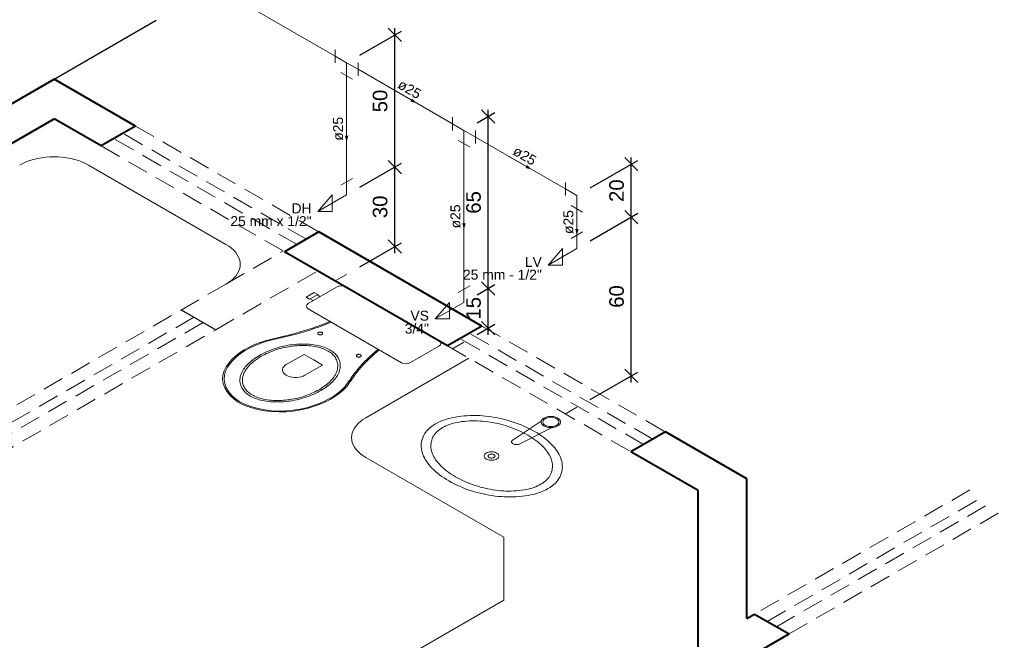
# Model space of a CAD drawing. Header units: millimetres. Extents: x 1950.1 to 1975.8, y 4154.8 to 4183.
# Tile 3 of 4: x 1959.9 to 1974.8, y 4161.4 to 4170.8. Entities that reach past the tile are written whole.
import ezdxf

# ---------------------------------------------------------------- set-up
doc = ezdxf.new("R2010")
doc.units = ezdxf.units.MM
doc.header["$MEASUREMENT"] = 0
doc.linetypes.add('HIDDEN2', pattern=[0.47625, 0.3175, -0.15875])
for name, color, linetype, lineweight in [('AF-Condutos', 4, 'Continuous', 5), ('AF-Conexões', 9, 'Continuous', 5), ('AF-Sentido conduto', 9, 'Continuous', 5), ('AF-Textos conduto', 7, 'Continuous', 5), ('Cotas', 1, 'Continuous', 5), ('MB_ALVENARIA', 7, 'Continuous', 40), ('MB_ESQUADRIA', 7, 'Continuous', 5), ('MB_MOBILIÁRIO', 8, 'Continuous', 13), ('Nível 1', 7, 'Continuous', 5), ('Texto da cota', 7, 'Continuous', 5), ('Textos', 7, 'Continuous', 5)]:
    doc.layers.add(name, color=color, linetype=linetype, lineweight=lineweight)
doc.layers.add('ARQ-PISO', color=8, linetype='Continuous')
doc.styles.add('Arial', font='txt')
doc.dimstyles.new('UM_25.000000', dxfattribs={"dimtxt": 0.18, "dimasz": 0.2, "dimexe": 0.1, "dimexo": 0.2, "dimgap": 0, "dimtad": 1, "dimtih": 1, "dimtoh": 1, "dimdec": 1, "dimlfac": 25, "dimzin": 0, "dimdsep": 46, "dimtxsty": 'Standard', "dimcen": 0.09, "dimdle": 0.1, "dimadec": 1, "dimazin": 2, "dimtfac": 1, "dimtdec": 4, "dimtofl": 0, "dimtmove": 0, "dimatfit": 3, "dimfxl": 1, "dimtolj": 1, "dimarcsym": 0})

# ---------------------------------------------------------------- blocks, each defined once
blk = doc.blocks.new('_Oblique')
at = {"color": 0, "linetype": 'ByBlock', "lineweight": -2}
blk.add_line((-0.5, -0.5), (0.5, 0.5), dxfattribs=at)
blk = doc.blocks.new('*D6')
at = {"layer": 'Cotas', "color": 0, "lineweight": -2}
for p, q in [((1968.567, 4167.471), (1969.289, 4167.887)), ((1969.189, 4165.33), (1969.189, 4167.93)), ((1968.567, 4165.071), (1969.289, 4165.487))]:
    blk.add_line(p, q, dxfattribs=at)
at = {"layer": 'Defpoints', "color": 0}
for p in [(1969.189, 4167.83), (1968.367, 4167.355), (1968.367, 4164.955)]:
    blk.add_point(p, dxfattribs=at)
at = {"layer": 'Cotas', "color": 0, "lineweight": -2, "xscale": 0.2, "yscale": 0.2, "zscale": 0.2}
for p, rotation in [((1969.189, 4167.83), 90), ((1969.189, 4165.43), 270)]:
    blk.add_blockref('_Oblique', p, dxfattribs=dict(at, rotation=rotation))
blk = doc.blocks.new('*D7')
at = {"layer": 'Cotas', "color": 0, "lineweight": -2}
for p, q in [((1968.567, 4168.271), (1969.289, 4168.687)), ((1969.189, 4167.73), (1969.189, 4168.73)), ((1968.567, 4167.471), (1969.289, 4167.887))]:
    blk.add_line(p, q, dxfattribs=at)
at = {"layer": 'Defpoints', "color": 0}
for p in [(1969.189, 4168.63), (1968.367, 4168.155), (1968.367, 4167.355)]:
    blk.add_point(p, dxfattribs=at)
at = {"layer": 'Cotas', "color": 0, "lineweight": -2, "xscale": 0.2, "yscale": 0.2, "zscale": 0.2}
for p, rotation in [((1969.189, 4168.63), 90), ((1969.189, 4167.83), 270)]:
    blk.add_blockref('_Oblique', p, dxfattribs=dict(at, rotation=rotation))
blk = doc.blocks.new('*D8')
at = {"layer": 'Cotas', "color": 0, "lineweight": -2}
for p, q in [((1966.86, 4166.656), (1967.127, 4166.81)), ((1967.027, 4166.052), (1967.027, 4166.852)), ((1966.86, 4166.056), (1967.127, 4166.21))]:
    blk.add_line(p, q, dxfattribs=at)
at = {"layer": 'Defpoints', "color": 0}
for p in [(1967.027, 4166.752), (1966.66, 4166.54), (1966.66, 4165.94)]:
    blk.add_point(p, dxfattribs=at)
at = {"layer": 'Cotas', "color": 0, "lineweight": -2, "xscale": 0.2, "yscale": 0.2, "zscale": 0.2}
for p, rotation in [((1967.027, 4166.752), 90), ((1967.027, 4166.152), 270)]:
    blk.add_blockref('_Oblique', p, dxfattribs=dict(at, rotation=rotation))
blk = doc.blocks.new('*D9')
at = {"layer": 'Cotas', "color": 0, "lineweight": -2}
for p, q in [((1966.86, 4169.256), (1967.127, 4169.41)), ((1967.027, 4166.652), (1967.027, 4169.452)), ((1966.86, 4166.656), (1967.127, 4166.81))]:
    blk.add_line(p, q, dxfattribs=at)
at = {"layer": 'Defpoints', "color": 0}
for p in [(1967.027, 4169.352), (1966.66, 4169.14), (1966.66, 4166.54)]:
    blk.add_point(p, dxfattribs=at)
at = {"layer": 'Cotas', "color": 0, "lineweight": -2, "xscale": 0.2, "yscale": 0.2, "zscale": 0.2}
for p, rotation in [((1967.027, 4169.352), 90), ((1967.027, 4166.752), 270)]:
    blk.add_blockref('_Oblique', p, dxfattribs=dict(at, rotation=rotation))
blk = doc.blocks.new('*D10')
at = {"layer": 'Cotas', "color": 0, "lineweight": -2}
for p, q in [((1965.086, 4168.28), (1965.715, 4168.643)), ((1965.615, 4167.285), (1965.615, 4168.685)), ((1965.086, 4167.08), (1965.715, 4167.443))]:
    blk.add_line(p, q, dxfattribs=at)
at = {"layer": 'Defpoints', "color": 0}
for p in [(1965.615, 4168.585), (1964.886, 4168.164), (1964.886, 4166.964)]:
    blk.add_point(p, dxfattribs=at)
at = {"layer": 'Cotas', "color": 0, "lineweight": -2, "xscale": 0.2, "yscale": 0.2, "zscale": 0.2}
for p, rotation in [((1965.615, 4168.585), 90), ((1965.615, 4167.385), 270)]:
    blk.add_blockref('_Oblique', p, dxfattribs=dict(at, rotation=rotation))
blk = doc.blocks.new('*D11')
at = {"layer": 'Cotas', "color": 0, "lineweight": -2}
for p, q in [((1965.615, 4168.485), (1965.615, 4170.685)), ((1965.086, 4170.28), (1965.715, 4170.643)), ((1965.086, 4168.28), (1965.715, 4168.643))]:
    blk.add_line(p, q, dxfattribs=at)
at = {"layer": 'Defpoints', "color": 0}
for p in [(1965.615, 4170.585), (1964.886, 4170.164), (1964.886, 4168.164)]:
    blk.add_point(p, dxfattribs=at)
at = {"layer": 'Cotas', "color": 0, "lineweight": -2, "xscale": 0.2, "yscale": 0.2, "zscale": 0.2}
for p, rotation in [((1965.615, 4170.585), 90), ((1965.615, 4168.585), 270)]:
    blk.add_blockref('_Oblique', p, dxfattribs=dict(at, rotation=rotation))

msp = doc.modelspace()

# ---------------------------------------------------------------- hatches: boundary and pattern name
at = {"layer": 'AF-Sentido conduto', "linetype": 'Continuous'}
for points in [[(1965.9465, 4169.5523), (1965.8758, 4169.623), (1965.8499, 4169.5782)], [(1964.8865, 4168.9643), (1964.9123, 4169.0609), (1964.8606, 4169.0609)], [(1967.6866, 4168.5477), (1967.6159, 4168.6184), (1967.59, 4168.5736)], [(1966.6602, 4167.6403), (1966.6861, 4167.7369), (1966.6343, 4167.7369)], [(1968.3666, 4167.5551), (1968.3925, 4167.6517), (1968.3408, 4167.6517)]]:
    msp.add_hatch(color=256, dxfattribs=at).paths.add_polyline_path(points)

# ---------------------------------------------------------------- linework, layer by layer
at = {"layer": 'AF-Condutos'}
for p, q in [((1960.639, 4172.6166), (1964.7133, 4170.2643)), ((1964.8865, 4169.9643), (1964.8865, 4168.3643)), ((1965.0597, 4170.0643), (1966.487, 4169.2403)), ((1966.8334, 4169.0403), (1968.1934, 4168.2551)), ((1966.6602, 4168.9403), (1966.6602, 4166.7403)), ((1968.3666, 4167.9551), (1968.3666, 4167.5551))]:
    msp.add_line(p, q, dxfattribs=at)
at = {"layer": 'AF-Conexões'}
for p, q in [((1964.7133, 4170.3643), (1964.7133, 4170.1643)), ((1964.8865, 4170.1643), (1964.7133, 4170.2643)), ((1964.8865, 4170.1643), (1965.0597, 4170.0643)), ((1964.8865, 4170.1643), (1964.8865, 4169.9643)), ((1965.0597, 4169.9643), (1965.0597, 4170.1643)), ((1964.7999, 4170.0143), (1964.9731, 4169.9143)), ((1966.487, 4169.3403), (1966.487, 4169.1403)), ((1966.6602, 4169.1403), (1966.487, 4169.2403)), ((1966.6602, 4169.1403), (1966.8334, 4169.0403)), ((1966.6602, 4169.1403), (1966.6602, 4168.9403)), ((1966.8334, 4168.9403), (1966.8334, 4169.1403)), ((1966.5736, 4168.9903), (1966.7468, 4168.8903)), ((1964.7999, 4168.3143), (1964.9731, 4168.4143)), ((1964.8865, 4168.1643), (1964.8865, 4168.3643)), ((1968.1934, 4168.3551), (1968.1934, 4168.1551)), ((1964.8865, 4168.1643), (1964.4535, 4167.9143)), ((1964.4535, 4167.9143), (1964.67, 4168.1643)), ((1964.67, 4168.1643), (1964.67, 4167.9143)), ((1968.3666, 4168.1551), (1968.1934, 4168.2551)), ((1968.3666, 4168.1551), (1968.3666, 4167.9551)), ((1968.28, 4168.0051), (1968.4532, 4167.9051)), ((1964.67, 4167.9143), (1964.4535, 4167.9143)), ((1968.28, 4167.5051), (1968.4532, 4167.6051)), ((1968.3666, 4167.3551), (1968.3666, 4167.5551)), ((1968.3666, 4167.3551), (1967.9336, 4167.1051)), ((1967.9336, 4167.1051), (1968.1501, 4167.3551)), ((1968.1501, 4167.3551), (1968.1501, 4167.1051)), ((1968.1501, 4167.1051), (1967.9336, 4167.1051)), ((1966.5736, 4166.6903), (1966.7468, 4166.7903)), ((1966.6602, 4166.5403), (1966.6602, 4166.7403)), ((1966.6602, 4166.5403), (1966.2272, 4166.2903)), ((1966.2272, 4166.2903), (1966.4437, 4166.5403)), ((1966.4437, 4166.5403), (1966.4437, 4166.2903)), ((1966.4437, 4166.2903), (1966.2272, 4166.2903))]:
    msp.add_line(p, q, dxfattribs=at)
at = {"layer": 'AF-Sentido conduto'}
for points in [[(1965.6001, 4169.7523), (1965.9465, 4169.5523)], [(1964.8865, 4169.3643), (1964.8865, 4168.9643)], [(1967.3402, 4168.7477), (1967.6866, 4168.5477)], [(1966.6602, 4168.0403), (1966.6602, 4167.6403)], [(1968.3666, 4167.9551), (1968.3666, 4167.5551)]]:
    msp.add_lwpolyline(points, dxfattribs=at)
at = {"layer": 'ARQ-PISO'}
msp.add_line((1960.4658, 4169.9166), (1962.0084, 4170.8072), dxfattribs=at)
msp.add_lwpolyline([(1962.3884, 4166.4266), (1962.908, 4166.1266)], dxfattribs=at)
at = {"layer": 'MB_ALVENARIA'}
for points in [[(1957.0191, 4167.9266), (1960.4658, 4169.9166)], [(1961.6974, 4169.2055), (1960.4658, 4169.9166)], [(1957.5387, 4167.6266), (1960.4658, 4169.3166)], [(1961.1778, 4168.9055), (1960.4658, 4169.3166)], [(1961.6974, 4169.2055), (1961.1778, 4168.9055)], [(1964.4687, 4167.6055), (1963.9491, 4167.3055)], [(1966.9319, 4166.1834), (1964.4687, 4167.6055)], [(1966.4123, 4165.8834), (1963.9491, 4167.3055)], [(1966.9319, 4166.1834), (1966.4123, 4165.8834)], [(1969.7032, 4164.5834), (1969.1836, 4164.2834)], [(1970.9348, 4163.8723), (1969.7032, 4164.5834)], [(1970.2, 4163.6966), (1969.1836, 4164.2834)], [(1970.9348, 4161.7609), (1970.9348, 4163.8723)], [(1970.2, 4161.3366), (1970.2, 4163.6966)], [(1970.9348, 4161.7609), (1971.0524, 4161.8287)], [(1971.0524, 4161.8287), (1971.572, 4161.5287)], [(1966.7531, 4158.7466), (1971.572, 4161.5287)]]:
    msp.add_lwpolyline(points, dxfattribs=at)
at = {"layer": 'MB_ESQUADRIA', "linetype": 'HIDDEN2'}
for p, q in [((1963.0639, 4166.8166), (1957.556, 4163.6366)), ((1974.3059, 4163.7072), (1971.0524, 4161.8287)), ((1971.2429, 4161.7187), (1974.4965, 4163.5972)), ((1971.3814, 4161.6387), (1974.635, 4163.5172)), ((1971.572, 4161.5287), (1974.8255, 4163.4072))]:
    msp.add_line(p, q, dxfattribs=at)
for points in [[(1961.6974, 4169.2055), (1964.4687, 4167.6055)], [(1964.2782, 4167.4955), (1961.5069, 4169.0955)], [(1961.1778, 4168.9055), (1963.9491, 4167.3055)], [(1964.1396, 4167.4155), (1961.3683, 4169.0155)], [(1963.0639, 4166.8166), (1963.9299, 4167.3166)], [(1962.908, 4166.1266), (1964.4495, 4167.0166)], [(1962.5789, 4166.3166), (1958.422, 4163.9166)], [(1962.7175, 4166.2366), (1958.5606, 4163.8366)], [(1958.7511, 4163.7266), (1962.908, 4166.1266)], [(1969.5127, 4164.4734), (1966.7414, 4166.0734)], [(1966.9319, 4166.1834), (1969.7032, 4164.5834)], [(1969.3741, 4164.3934), (1966.6028, 4165.9934)], [(1966.4123, 4165.8834), (1969.1836, 4164.2834)]]:
    msp.add_lwpolyline(points, dxfattribs=at)
at = {"layer": 'MB_MOBILIÁRIO'}
for p, q in [((1960.9854, 4168.6166), (1963.0639, 4167.4166)), ((1964.8733, 4166.772), (1966.2843, 4165.9573)), ((1965.177, 4164.7966), (1966.7359, 4165.6966)), ((1967.4015, 4164.4629), (1967.8274, 4164.7438)), ((1967.5055, 4164.4029), (1967.9921, 4164.6487)), ((1967.2606, 4162.9937), (1965.177, 4164.1966)), ((1967.2606, 4162.0395), (1967.2606, 4162.9937)), ((1965.177, 4160.8366), (1967.2606, 4162.0395))]:
    msp.add_line(p, q, dxfattribs=at)
for points in [[(1960.9854, 4168.6166), (1960.9382, 4168.6416), (1960.8873, 4168.6641), (1960.8333, 4168.684), (1960.7764, 4168.7011), (1960.7172, 4168.7153), (1960.656, 4168.7264), (1960.5934, 4168.7344), (1960.5299, 4168.7393), (1960.4658, 4168.7409), (1960.4018, 4168.7393), (1960.3382, 4168.7344), (1960.2756, 4168.7264), (1960.2145, 4168.7153), (1960.1553, 4168.7011), (1960.0984, 4168.684), (1960.0443, 4168.6641), (1959.9935, 4168.6416), (1959.9462, 4168.6166)], [(1963.0639, 4166.8166), (1963.1072, 4166.8439), (1963.1462, 4166.8733), (1963.1807, 4166.9045), (1963.2103, 4166.9373), (1963.2348, 4166.9715), (1963.2541, 4167.0068), (1963.268, 4167.0429), (1963.2763, 4167.0796), (1963.2791, 4167.1166), (1963.2763, 4167.1536), (1963.268, 4167.1903), (1963.2541, 4167.2264), (1963.2348, 4167.2617), (1963.2103, 4167.2959), (1963.1807, 4167.3287), (1963.1462, 4167.3599), (1963.1072, 4167.3893), (1963.0639, 4167.4166)], [(1964.3253, 4166.5873), (1964.2732, 4166.6173), (1964.3352, 4166.6531), (1964.3972, 4166.6889), (1964.4493, 4166.6589), (1964.4393, 4166.6531), (1964.484, 4166.6274)], [(1964.8733, 4166.772), (1964.8733, 4166.772), (1964.8411, 4166.7848), (1964.8039, 4166.7891), (1964.7667, 4166.7848), (1964.7344, 4166.772), (1964.3054, 4166.5243), (1964.3054, 4166.5243), (1964.2831, 4166.5057), (1964.2757, 4166.4842), (1964.2831, 4166.4627), (1964.3054, 4166.4441), (1965.0097, 4166.0375)], [(1964.3253, 4166.5873), (1964.3352, 4166.593)], [(1964.4393, 4166.6531), (1964.3352, 4166.593)], [(1964.3352, 4166.593), (1964.3798, 4166.5672)], [(1964.0483, 4166.0554), (1964.1169, 4166.0741), (1964.1848, 4166.0936), (1964.252, 4166.1139), (1964.3186, 4166.1349), (1964.3843, 4166.1568), (1964.4493, 4166.1794), (1964.5134, 4166.2028), (1964.5768, 4166.2269), (1964.6392, 4166.2518)], [(1964.058, 4166.0432), (1964.127, 4166.062), (1964.1954, 4166.0816), (1964.263, 4166.102), (1964.3299, 4166.1232), (1964.3961, 4166.1452), (1964.4615, 4166.168), (1964.526, 4166.1915), (1964.5897, 4166.2158), (1964.6526, 4166.2408)], [(1964.6526, 4166.2408), (1964.6526, 4166.2408), (1964.6557, 4166.2419)], [(1964.5137, 4166.0862), (1964.5088, 4166.0886), (1964.5033, 4166.0904), (1964.4972, 4166.0917), (1964.4909, 4166.0923), (1964.4845, 4166.0923), (1964.4782, 4166.0917), (1964.4721, 4166.0904), (1964.4666, 4166.0886), (1964.4617, 4166.0862), (1964.4575, 4166.0833), (1964.4543, 4166.0801), (1964.4521, 4166.0767), (1964.451, 4166.073), (1964.451, 4166.0693), (1964.4521, 4166.0656), (1964.4543, 4166.0622), (1964.4575, 4166.059), (1964.4617, 4166.0561), (1964.4666, 4166.0537), (1964.4721, 4166.0519), (1964.4782, 4166.0506), (1964.4845, 4166.05), (1964.4909, 4166.05), (1964.4972, 4166.0506), (1964.5033, 4166.0519), (1964.5088, 4166.0537), (1964.5137, 4166.0561), (1964.5179, 4166.059), (1964.5211, 4166.0622), (1964.5233, 4166.0656), (1964.5244, 4166.0693), (1964.5244, 4166.073), (1964.5233, 4166.0767), (1964.5211, 4166.0801), (1964.5179, 4166.0833), (1964.5137, 4166.0862)], [(1963.673, 4165.9659), (1963.5816, 4165.9361), (1963.495, 4165.9019), (1963.4135, 4165.8637), (1963.338, 4165.8216), (1963.2688, 4165.776), (1963.2065, 4165.7273), (1963.1515, 4165.6757), (1963.1042, 4165.6216), (1963.065, 4165.5654)], [(1963.6818, 4165.9535), (1963.5921, 4165.9244), (1963.5071, 4165.8911), (1963.4272, 4165.8537), (1963.3531, 4165.8125), (1963.2854, 4165.7678), (1963.2245, 4165.7199), (1963.1709, 4165.6693), (1963.1249, 4165.6161), (1963.0869, 4165.561)], [(1963.673, 4165.9659), (1963.7147, 4165.9758), (1963.7564, 4165.9857), (1963.7981, 4165.9957), (1963.8398, 4166.0056), (1963.8815, 4166.0155), (1963.9232, 4166.0255), (1963.9649, 4166.0354), (1964.0066, 4166.0454), (1964.0483, 4166.0554)], [(1963.6818, 4165.9535), (1963.7236, 4165.9634), (1963.7655, 4165.9734), (1963.8073, 4165.9833), (1963.8491, 4165.9933), (1963.8909, 4166.0032), (1963.9327, 4166.0132), (1963.9744, 4166.0232), (1964.0162, 4166.0332), (1964.058, 4166.0432)], [(1966.2843, 4165.9573), (1966.2843, 4165.9573), (1966.3066, 4165.9387), (1966.3115, 4165.9187), (1966.3041, 4165.8972), (1966.2818, 4165.8786), (1965.8528, 4165.6309), (1965.8528, 4165.6309), (1965.8205, 4165.618), (1965.7834, 4165.6137), (1965.7486, 4165.6166), (1965.7164, 4165.6295), (1965.0097, 4166.0375)], [(1964.6352, 4165.8213), (1964.615, 4165.8324), (1964.5937, 4165.8428), (1964.5715, 4165.8525), (1964.5484, 4165.8615), (1964.5245, 4165.8697), (1964.4998, 4165.8772), (1964.4745, 4165.8839), (1964.4485, 4165.8897), (1964.422, 4165.8947), (1964.422, 4165.8947), (1964.422, 4165.8947), (1964.422, 4165.8947), (1964.3906, 4165.8997), (1964.3589, 4165.9038), (1964.3268, 4165.907), (1964.2945, 4165.9094), (1964.262, 4165.9109), (1964.2295, 4165.9115), (1964.1969, 4165.9112), (1964.1644, 4165.9101), (1964.132, 4165.9081), (1964.132, 4165.9081), (1964.132, 4165.9081), (1964.132, 4165.9081), (1964.0987, 4165.9052), (1964.0657, 4165.9015), (1964.0329, 4165.8971), (1964.0004, 4165.892), (1963.9683, 4165.8862), (1963.9366, 4165.8797), (1963.9054, 4165.8724), (1963.8747, 4165.8645), (1963.8445, 4165.8559), (1963.8445, 4165.8559), (1963.8445, 4165.8559), (1963.8445, 4165.8559), (1963.8112, 4165.8455), (1963.7785, 4165.8345), (1963.7465, 4165.8228), (1963.7152, 4165.8105), (1963.6846, 4165.7976), (1963.6549, 4165.7841), (1963.6259, 4165.77), (1963.5978, 4165.7554), (1963.5706, 4165.7402), (1963.5706, 4165.7402), (1963.5706, 4165.7402), (1963.5706, 4165.7402), (1963.5443, 4165.7245), (1963.5189, 4165.7083), (1963.4945, 4165.6916), (1963.4712, 4165.6744), (1963.4488, 4165.6567), (1963.4275, 4165.6387), (1963.4073, 4165.6202), (1963.3882, 4165.6013), (1963.3702, 4165.5821), (1963.3702, 4165.5821), (1963.3702, 4165.5821), (1963.3702, 4165.5821), (1963.3553, 4165.5647), (1963.3416, 4165.5469), (1963.3291, 4165.5289), (1963.3177, 4165.5106), (1963.3077, 4165.492), (1963.2988, 4165.4733), (1963.2912, 4165.4544), (1963.2849, 4165.4353), (1963.2799, 4165.4161), (1963.2799, 4165.4161), (1963.2799, 4165.4161), (1963.2799, 4165.4161), (1963.2763, 4165.3974), (1963.2744, 4165.3786), (1963.2739, 4165.3598), (1963.275, 4165.341), (1963.2775, 4165.3223), (1963.2817, 4165.3036), (1963.2873, 4165.2851), (1963.2944, 4165.2668), (1963.3029, 4165.2486), (1963.3029, 4165.2486), (1963.3029, 4165.2486), (1963.3029, 4165.2486), (1963.3116, 4165.2333), (1963.3218, 4165.2184), (1963.3334, 4165.2037), (1963.3463, 4165.1895), (1963.3606, 4165.1757), (1963.3761, 4165.1623), (1963.3929, 4165.1495), (1963.4109, 4165.1372), (1963.4301, 4165.1255), (1963.4301, 4165.1255), (1963.4301, 4165.1255), (1963.4301, 4165.1255), (1963.4503, 4165.1145), (1963.4716, 4165.1041), (1963.4938, 4165.0944), (1963.5169, 4165.0854), (1963.5408, 4165.0771), (1963.5655, 4165.0697), (1963.5909, 4165.063), (1963.6168, 4165.0571), (1963.6433, 4165.0521), (1963.6433, 4165.0521), (1963.6433, 4165.0521), (1963.6433, 4165.0521), (1963.6747, 4165.0472), (1963.7065, 4165.0431), (1963.7386, 4165.0398), (1963.7709, 4165.0375), (1963.8033, 4165.036), (1963.8359, 4165.0354), (1963.8684, 4165.0356), (1963.9009, 4165.0368), (1963.9333, 4165.0388), (1963.9333, 4165.0388), (1963.9333, 4165.0388), (1963.9333, 4165.0388), (1963.9666, 4165.0417), (1963.9997, 4165.0454), (1964.0324, 4165.0497), (1964.0649, 4165.0548), (1964.097, 4165.0607), (1964.1287, 4165.0672), (1964.16, 4165.0744), (1964.1907, 4165.0824), (1964.2209, 4165.091), (1964.2209, 4165.091), (1964.2209, 4165.091), (1964.2209, 4165.091), (1964.2542, 4165.1013), (1964.2869, 4165.1124), (1964.3189, 4165.124), (1964.3502, 4165.1363), (1964.3807, 4165.1492), (1964.4105, 4165.1627), (1964.4394, 4165.1768), (1964.4675, 4165.1915), (1964.4947, 4165.2067), (1964.4947, 4165.2067), (1964.4947, 4165.2067), (1964.4947, 4165.2067), (1964.521, 4165.2224), (1964.5464, 4165.2386), (1964.5708, 4165.2553), (1964.5942, 4165.2725), (1964.6165, 4165.2901), (1964.6378, 4165.3082), (1964.658, 4165.3267), (1964.6771, 4165.3455), (1964.6951, 4165.3648), (1964.6951, 4165.3648), (1964.6951, 4165.3648), (1964.6951, 4165.3648), (1964.71, 4165.3822), (1964.7237, 4165.3999), (1964.7363, 4165.418), (1964.7476, 4165.4363), (1964.7577, 4165.4548), (1964.7665, 4165.4736), (1964.7741, 4165.4925), (1964.7804, 4165.5116), (1964.7855, 4165.5308), (1964.7855, 4165.5308), (1964.7855, 4165.5308), (1964.7855, 4165.5308), (1964.789, 4165.5495), (1964.791, 4165.5682), (1964.7914, 4165.587), (1964.7904, 4165.6058), (1964.7878, 4165.6246), (1964.7837, 4165.6432), (1964.7781, 4165.6618), (1964.771, 4165.6801), (1964.7624, 4165.6982), (1964.7624, 4165.6982), (1964.7624, 4165.6982), (1964.7624, 4165.6982), (1964.7537, 4165.7135), (1964.7435, 4165.7285), (1964.732, 4165.7431), (1964.7191, 4165.7574), (1964.7048, 4165.7712), (1964.6892, 4165.7845), (1964.6724, 4165.7974), (1964.6544, 4165.8096), (1964.6352, 4165.8213), (1964.6352, 4165.8213), (1964.6352, 4165.8213)], [(1964.6071, 4165.8051), (1964.5882, 4165.8154), (1964.5683, 4165.8251), (1964.5475, 4165.8342), (1964.5259, 4165.8426), (1964.5035, 4165.8503), (1964.4805, 4165.8573), (1964.4568, 4165.8635), (1964.4325, 4165.869), (1964.4077, 4165.8737), (1964.4077, 4165.8737), (1964.4077, 4165.8737), (1964.4077, 4165.8737), (1964.378, 4165.8784), (1964.3479, 4165.8823), (1964.3175, 4165.8854), (1964.2869, 4165.8876), (1964.2561, 4165.889), (1964.2253, 4165.8896), (1964.1945, 4165.8893), (1964.1637, 4165.8883), (1964.133, 4165.8863), (1964.133, 4165.8863), (1964.133, 4165.8863), (1964.133, 4165.8863), (1964.1013, 4165.8836), (1964.0697, 4165.8801), (1964.0385, 4165.8759), (1964.0075, 4165.871), (1963.9768, 4165.8655), (1963.9466, 4165.8592), (1963.9168, 4165.8523), (1963.8875, 4165.8448), (1963.8587, 4165.8366), (1963.8587, 4165.8366), (1963.8587, 4165.8366), (1963.8587, 4165.8366), (1963.8268, 4165.8266), (1963.7954, 4165.816), (1963.7647, 4165.8048), (1963.7347, 4165.793), (1963.7054, 4165.7807), (1963.6768, 4165.7677), (1963.649, 4165.7542), (1963.6221, 4165.7401), (1963.5959, 4165.7256), (1963.5959, 4165.7256), (1963.5959, 4165.7256), (1963.5959, 4165.7256), (1963.5707, 4165.7105), (1963.5464, 4165.6949), (1963.523, 4165.6789), (1963.5005, 4165.6624), (1963.4791, 4165.6455), (1963.4587, 4165.6281), (1963.4393, 4165.6104), (1963.4209, 4165.5923), (1963.4037, 4165.5739), (1963.4037, 4165.5739), (1963.4037, 4165.5739), (1963.4037, 4165.5739), (1963.3895, 4165.5572), (1963.3764, 4165.5403), (1963.3644, 4165.5231), (1963.3536, 4165.5057), (1963.344, 4165.488), (1963.3356, 4165.4701), (1963.3283, 4165.452), (1963.3223, 4165.4338), (1963.3175, 4165.4155), (1963.3175, 4165.4155), (1963.3175, 4165.4155), (1963.3175, 4165.4155), (1963.3142, 4165.3978), (1963.3123, 4165.38), (1963.3118, 4165.3622), (1963.3129, 4165.3444), (1963.3153, 4165.3267), (1963.3192, 4165.309), (1963.3245, 4165.2914), (1963.3312, 4165.2741), (1963.3394, 4165.2569), (1963.3394, 4165.2569), (1963.3394, 4165.2569), (1963.3394, 4165.2569), (1963.3475, 4165.2426), (1963.357, 4165.2286), (1963.3678, 4165.2149), (1963.3799, 4165.2016), (1963.3932, 4165.1887), (1963.4078, 4165.1762), (1963.4235, 4165.1642), (1963.4403, 4165.1527), (1963.4583, 4165.1418), (1963.4583, 4165.1418), (1963.4583, 4165.1418), (1963.4583, 4165.1418), (1963.4772, 4165.1315), (1963.4971, 4165.1217), (1963.5178, 4165.1127), (1963.5394, 4165.1043), (1963.5618, 4165.0965), (1963.5849, 4165.0896), (1963.6086, 4165.0833), (1963.6328, 4165.0778), (1963.6576, 4165.0732), (1963.6576, 4165.0732), (1963.6576, 4165.0732), (1963.6576, 4165.0732), (1963.6874, 4165.0685), (1963.7175, 4165.0646), (1963.7478, 4165.0615), (1963.7784, 4165.0593), (1963.8092, 4165.0578), (1963.84, 4165.0573), (1963.8709, 4165.0575), (1963.9017, 4165.0586), (1963.9323, 4165.0605), (1963.9323, 4165.0605), (1963.9323, 4165.0605), (1963.9323, 4165.0605), (1963.9641, 4165.0633), (1963.9956, 4165.0668), (1964.0269, 4165.071), (1964.0579, 4165.0758), (1964.0885, 4165.0814), (1964.1187, 4165.0876), (1964.1485, 4165.0945), (1964.1778, 4165.1021), (1964.2066, 4165.1103), (1964.2066, 4165.1103), (1964.2066, 4165.1103), (1964.2066, 4165.1103), (1964.2386, 4165.1203), (1964.2699, 4165.1308), (1964.3006, 4165.142), (1964.3307, 4165.1538), (1964.36, 4165.1662), (1964.3885, 4165.1792), (1964.4163, 4165.1927), (1964.4433, 4165.2067), (1964.4694, 4165.2213), (1964.4694, 4165.2213), (1964.4694, 4165.2213), (1964.4694, 4165.2213), (1964.4946, 4165.2364), (1964.519, 4165.2519), (1964.5424, 4165.268), (1964.5648, 4165.2845), (1964.5862, 4165.3014), (1964.6067, 4165.3187), (1964.6261, 4165.3364), (1964.6444, 4165.3545), (1964.6616, 4165.373), (1964.6616, 4165.373), (1964.6616, 4165.373), (1964.6616, 4165.373), (1964.6759, 4165.3896), (1964.6889, 4165.4065), (1964.7009, 4165.4237), (1964.7117, 4165.4412), (1964.7213, 4165.4589), (1964.7298, 4165.4768), (1964.737, 4165.4948), (1964.743, 4165.513), (1964.7479, 4165.5314), (1964.7479, 4165.5314), (1964.7479, 4165.5314), (1964.7479, 4165.5314), (1964.7512, 4165.5491), (1964.7531, 4165.5668), (1964.7535, 4165.5847), (1964.7525, 4165.6025), (1964.75, 4165.6202), (1964.7461, 4165.6379), (1964.7408, 4165.6554), (1964.7341, 4165.6728), (1964.726, 4165.69), (1964.726, 4165.69), (1964.726, 4165.69), (1964.726, 4165.69), (1964.7178, 4165.7043), (1964.7084, 4165.7183), (1964.6975, 4165.732), (1964.6855, 4165.7453), (1964.6721, 4165.7582), (1964.6576, 4165.7707), (1964.6418, 4165.7827), (1964.625, 4165.7941), (1964.6071, 4165.8051), (1964.6071, 4165.8051), (1964.6071, 4165.8051)], [(1965.3618, 4165.8313), (1965.3185, 4165.7951), (1965.2764, 4165.7583), (1965.2357, 4165.721), (1965.1963, 4165.6833), (1965.1582, 4165.6451), (1965.1215, 4165.6064), (1965.0861, 4165.5674), (1965.0521, 4165.5279), (1965.0195, 4165.488)], [(1965.3808, 4165.8236), (1965.3377, 4165.7876), (1965.296, 4165.751), (1965.2555, 4165.714), (1965.2163, 4165.6764), (1965.1784, 4165.6385), (1965.1419, 4165.6001), (1965.1068, 4165.5613), (1965.073, 4165.5221), (1965.0406, 4165.4824)], [(1965.3618, 4165.8313), (1965.3618, 4165.8313), (1965.3636, 4165.8332)], [(1963.9756, 4165.6008), (1964.2434, 4165.7555), (1964.3848, 4165.6739)], [(1964.2558, 4165.4391), (1964.5237, 4165.5937), (1964.3823, 4165.6753)], [(1965.0965, 4165.7497), (1965.0916, 4165.7521), (1965.086, 4165.754), (1965.08, 4165.7552), (1965.0736, 4165.7559), (1965.0672, 4165.7559), (1965.0609, 4165.7552), (1965.0549, 4165.754), (1965.0493, 4165.7521), (1965.0444, 4165.7497), (1965.0403, 4165.7469), (1965.0371, 4165.7437), (1965.0349, 4165.7402), (1965.0337, 4165.7366), (1965.0337, 4165.7329), (1965.0349, 4165.7292), (1965.0371, 4165.7257), (1965.0403, 4165.7225), (1965.0444, 4165.7197), (1965.0493, 4165.7173), (1965.0549, 4165.7154), (1965.0609, 4165.7142), (1965.0672, 4165.7135), (1965.0736, 4165.7135), (1965.08, 4165.7142), (1965.086, 4165.7154), (1965.0916, 4165.7173), (1965.0965, 4165.7197), (1965.1006, 4165.7225), (1965.1038, 4165.7257), (1965.106, 4165.7292), (1965.1071, 4165.7329), (1965.1071, 4165.7366), (1965.106, 4165.7402), (1965.1038, 4165.7437), (1965.1006, 4165.7469), (1965.0965, 4165.7497)], [(1963.065, 4165.5654), (1963.0348, 4165.5039), (1963.0175, 4165.4407), (1963.0133, 4165.3768), (1963.0223, 4165.3131), (1963.0443, 4165.2504), (1963.0791, 4165.1897), (1963.1262, 4165.1318), (1963.1848, 4165.0776), (1963.2542, 4165.0278)], [(1963.0869, 4165.561), (1963.0575, 4165.501), (1963.0406, 4165.4394), (1963.0365, 4165.3771), (1963.0453, 4165.315), (1963.0668, 4165.2539), (1963.1007, 4165.1947), (1963.1466, 4165.1383), (1963.2037, 4165.0854), (1963.2714, 4165.0368)], [(1963.9756, 4165.6008), (1963.9534, 4165.5856), (1963.9362, 4165.5683), (1963.9244, 4165.5496), (1963.9184, 4165.5299), (1963.9184, 4165.51), (1963.9244, 4165.4904), (1963.9362, 4165.4716), (1963.9534, 4165.4543), (1963.9756, 4165.4391), (1964.0021, 4165.4263), (1964.032, 4165.4163), (1964.0645, 4165.4095), (1964.0985, 4165.406), (1964.133, 4165.406), (1964.167, 4165.4095), (1964.1995, 4165.4163), (1964.2294, 4165.4263), (1964.2558, 4165.4391)], [(1965.0195, 4165.488), (1965.0022, 4165.4639), (1964.9849, 4165.4398), (1964.9676, 4165.4157), (1964.9503, 4165.3916), (1964.9331, 4165.3674), (1964.9158, 4165.3433), (1964.8986, 4165.3192), (1964.8814, 4165.295), (1964.8642, 4165.2709)], [(1965.0406, 4165.4824), (1965.0234, 4165.4584), (1965.0061, 4165.4343), (1964.9888, 4165.4102), (1964.9716, 4165.3862), (1964.9544, 4165.3621), (1964.9372, 4165.338), (1964.92, 4165.3139), (1964.9028, 4165.2899), (1964.8857, 4165.2658)], [(1964.1843, 4164.9274), (1964.2798, 4164.9493), (1964.3718, 4164.9759), (1964.4596, 4165.0068), (1964.5425, 4165.042), (1964.6199, 4165.0811), (1964.6912, 4165.1239), (1964.756, 4165.17), (1964.8138, 4165.2191), (1964.8642, 4165.2709)], [(1964.1919, 4164.9147), (1964.2893, 4164.9374), (1964.383, 4164.9647), (1964.4723, 4164.9964), (1964.5568, 4165.0324), (1964.6357, 4165.0724), (1964.7086, 4165.116), (1964.7748, 4165.163), (1964.834, 4165.213), (1964.8857, 4165.2658)], [(1963.2607, 4165.024), (1963.3471, 4164.9839), (1963.441, 4164.9501), (1963.5413, 4164.9229), (1963.6464, 4164.9028), (1963.7549, 4164.8901), (1963.8653, 4164.8849), (1963.976, 4164.8873), (1964.0854, 4164.8973), (1964.1919, 4164.9147)], [(1963.2764, 4165.0339), (1963.3605, 4164.9948), (1963.4521, 4164.9618), (1963.5499, 4164.9354), (1963.6524, 4164.9158), (1963.7582, 4164.9034), (1963.8658, 4164.8983), (1963.9737, 4164.9007), (1964.0804, 4164.9104), (1964.1843, 4164.9274)], [(1965.177, 4164.7966), (1965.1337, 4164.7693), (1965.0947, 4164.7399), (1965.0602, 4164.7087), (1965.0306, 4164.6759), (1965.0061, 4164.6417), (1964.9868, 4164.6064), (1964.9729, 4164.5703), (1964.9646, 4164.5336), (1964.9618, 4164.4966), (1964.9646, 4164.4596), (1964.9729, 4164.4229), (1964.9868, 4164.3868), (1965.0061, 4164.3515), (1965.0306, 4164.3173), (1965.0602, 4164.2845), (1965.0947, 4164.2533), (1965.1337, 4164.2239), (1965.177, 4164.1966)], [(1967.9289, 4163.7252), (1967.9006, 4163.7097), (1967.8708, 4163.6951), (1967.8397, 4163.6815), (1967.8073, 4163.6689), (1967.7737, 4163.6574), (1967.7391, 4163.647), (1967.7036, 4163.6377), (1967.6672, 4163.6295), (1967.6301, 4163.6225), (1967.6301, 4163.6225), (1967.6301, 4163.6225), (1967.6301, 4163.6225), (1967.5859, 4163.6156), (1967.5412, 4163.6099), (1967.4961, 4163.6054), (1967.4507, 4163.6021), (1967.4051, 4163.6001), (1967.3594, 4163.5993), (1967.3136, 4163.5997), (1967.2679, 4163.6014), (1967.2224, 4163.6043), (1967.2224, 4163.6043), (1967.2224, 4163.6043), (1967.2224, 4163.6043), (1967.1756, 4163.6085), (1967.1292, 4163.6136), (1967.0831, 4163.6199), (1967.0374, 4163.6271), (1966.9923, 4163.6353), (1966.9478, 4163.6446), (1966.9039, 4163.6548), (1966.8607, 4163.666), (1966.8183, 4163.6781), (1966.8183, 4163.6781), (1966.8183, 4163.6781), (1966.8183, 4163.6781), (1966.7714, 4163.6928), (1966.7254, 4163.7084), (1966.6803, 4163.7248), (1966.6363, 4163.7422), (1966.5932, 4163.7604), (1966.5513, 4163.7794), (1966.5105, 4163.7992), (1966.471, 4163.8199), (1966.4326, 4163.8413), (1966.4326, 4163.8413), (1966.4326, 4163.8413), (1966.4326, 4163.8413), (1966.3956, 4163.8634), (1966.3598, 4163.8863), (1966.3254, 4163.9098), (1966.2925, 4163.934), (1966.261, 4163.9588), (1966.2309, 4163.9843), (1966.2024, 4164.0103), (1966.1754, 4164.0369), (1966.15, 4164.0639), (1966.15, 4164.0639), (1966.15, 4164.0639), (1966.15, 4164.0639), (1966.129, 4164.0884), (1966.1097, 4164.1133), (1966.092, 4164.1387), (1966.076, 4164.1644), (1966.0617, 4164.1905), (1966.0491, 4164.2168), (1966.0384, 4164.2434), (1966.0294, 4164.2703), (1966.0222, 4164.2973), (1966.0222, 4164.2973), (1966.0222, 4164.2973), (1966.0222, 4164.2973), (1966.0171, 4164.3235), (1966.0142, 4164.3499), (1966.0135, 4164.3763), (1966.0149, 4164.4027), (1966.0184, 4164.4291), (1966.0241, 4164.4553), (1966.0319, 4164.4813), (1966.0418, 4164.5071), (1966.0537, 4164.5326), (1966.0537, 4164.5326), (1966.0537, 4164.5326), (1966.0537, 4164.5326), (1966.0658, 4164.5541), (1966.08, 4164.5751), (1966.0961, 4164.5956), (1966.1142, 4164.6156), (1966.1342, 4164.6349), (1966.1559, 4164.6536), (1966.1795, 4164.6716), (1966.2047, 4164.6888), (1966.2315, 4164.7052), (1966.2315, 4164.7052), (1966.2315, 4164.7052), (1966.2315, 4164.7052), (1966.2599, 4164.7206), (1966.2897, 4164.7352), (1966.3208, 4164.7488), (1966.3532, 4164.7614), (1966.3867, 4164.7729), (1966.4213, 4164.7833), (1966.4569, 4164.7926), (1966.4932, 4164.8008), (1966.5303, 4164.8078), (1966.5303, 4164.8078), (1966.5303, 4164.8078), (1966.5303, 4164.8078), (1966.5745, 4164.8147), (1966.6192, 4164.8204), (1966.6643, 4164.8249), (1966.7097, 4164.8282), (1966.7553, 4164.8302), (1966.8011, 4164.831), (1966.8469, 4164.8306), (1966.8925, 4164.8289), (1966.938, 4164.826), (1966.938, 4164.826), (1966.938, 4164.826), (1966.938, 4164.826), (1966.9848, 4164.8219), (1967.0313, 4164.8167), (1967.0774, 4164.8105), (1967.123, 4164.8032), (1967.1681, 4164.795), (1967.2127, 4164.7857), (1967.2566, 4164.7755), (1967.2997, 4164.7643), (1967.3422, 4164.7522), (1967.3422, 4164.7522), (1967.3422, 4164.7522), (1967.3422, 4164.7522), (1967.3891, 4164.7375), (1967.4351, 4164.722), (1967.4801, 4164.7055), (1967.5242, 4164.6882), (1967.5672, 4164.67), (1967.6091, 4164.6509), (1967.6499, 4164.6311), (1967.6895, 4164.6105), (1967.7278, 4164.5891), (1967.7278, 4164.5891), (1967.7278, 4164.5891), (1967.7278, 4164.5891), (1967.7649, 4164.5669), (1967.8006, 4164.5441), (1967.835, 4164.5205), (1967.868, 4164.4963), (1967.8995, 4164.4715), (1967.9295, 4164.446), (1967.958, 4164.42), (1967.985, 4164.3935), (1968.0104, 4164.3664), (1968.0104, 4164.3664), (1968.0104, 4164.3664), (1968.0104, 4164.3664), (1968.0314, 4164.3419), (1968.0508, 4164.317), (1968.0685, 4164.2916), (1968.0845, 4164.2659), (1968.0988, 4164.2399), (1968.1113, 4164.2135), (1968.1221, 4164.1869), (1968.1311, 4164.1601), (1968.1383, 4164.1331), (1968.1383, 4164.1331), (1968.1383, 4164.1331), (1968.1383, 4164.1331), (1968.1433, 4164.1068), (1968.1462, 4164.0804), (1968.147, 4164.054), (1968.1456, 4164.0276), (1968.142, 4164.0012), (1968.1364, 4163.975), (1968.1286, 4163.949), (1968.1187, 4163.9232), (1968.1067, 4163.8977), (1968.1067, 4163.8977), (1968.1067, 4163.8977), (1968.1067, 4163.8977), (1968.0946, 4163.8763), (1968.0805, 4163.8553), (1968.0643, 4163.8347), (1968.0462, 4163.8148), (1968.0263, 4163.7954), (1968.0045, 4163.7767), (1967.981, 4163.7587), (1967.9558, 4163.7415), (1967.9289, 4163.7252), (1967.9289, 4163.7252), (1967.9289, 4163.7252)], [(1967.6239, 4164.5345), (1967.6564, 4164.5151), (1967.6877, 4164.4952), (1967.7179, 4164.4746), (1967.7469, 4164.4535), (1967.7747, 4164.4318), (1967.8012, 4164.4097), (1967.8264, 4164.387), (1967.8504, 4164.3639), (1967.873, 4164.3403), (1967.873, 4164.3403), (1967.873, 4164.3403), (1967.873, 4164.3403), (1967.8915, 4164.3193), (1967.9087, 4164.2979), (1967.9244, 4164.2761), (1967.9388, 4164.254), (1967.9516, 4164.2316), (1967.963, 4164.2089), (1967.9729, 4164.186), (1967.9813, 4164.1629), (1967.9882, 4164.1396), (1967.9882, 4164.1396), (1967.9882, 4164.1396), (1967.9882, 4164.1396), (1967.9932, 4164.1171), (1967.9964, 4164.0944), (1967.9977, 4164.0717), (1967.9972, 4164.049), (1967.9948, 4164.0263), (1967.9905, 4164.0037), (1967.9844, 4163.9812), (1967.9765, 4163.959), (1967.9668, 4163.937), (1967.9668, 4163.937), (1967.9668, 4163.937), (1967.9668, 4163.937), (1967.9571, 4163.9189), (1967.9456, 4163.9012), (1967.9324, 4163.8839), (1967.9175, 4163.867), (1967.9009, 4163.8507), (1967.8828, 4163.8349), (1967.8632, 4163.8198), (1967.842, 4163.8053), (1967.8195, 4163.7916), (1967.8195, 4163.7916), (1967.8195, 4163.7916), (1967.8195, 4163.7916), (1967.7957, 4163.7786), (1967.7707, 4163.7664), (1967.7444, 4163.755), (1967.7171, 4163.7446), (1967.6888, 4163.735), (1967.6597, 4163.7264), (1967.6297, 4163.7188), (1967.599, 4163.7121), (1967.5677, 4163.7065), (1967.5677, 4163.7065), (1967.5677, 4163.7065), (1967.5677, 4163.7065), (1967.5295, 4163.7009), (1967.491, 4163.6964), (1967.4521, 4163.6928), (1967.413, 4163.6904), (1967.3737, 4163.689), (1967.3343, 4163.6887), (1967.2949, 4163.6894), (1967.2557, 4163.6913), (1967.2167, 4163.6942), (1967.2167, 4163.6942), (1967.2167, 4163.6942), (1967.2167, 4163.6942), (1967.1764, 4163.6981), (1967.1364, 4163.703), (1967.0967, 4163.7087), (1967.0574, 4163.7153), (1967.0186, 4163.7227), (1966.9803, 4163.731), (1966.9426, 4163.7401), (1966.9055, 4163.75), (1966.8691, 4163.7607), (1966.8691, 4163.7607), (1966.8691, 4163.7607), (1966.8691, 4163.7607), (1966.8282, 4163.7737), (1966.7882, 4163.7876), (1966.7489, 4163.8021), (1966.7105, 4163.8175), (1966.673, 4163.8335), (1966.6365, 4163.8502), (1966.6009, 4163.8677), (1966.5663, 4163.8857), (1966.5328, 4163.9045), (1966.5328, 4163.9045), (1966.5328, 4163.9045), (1966.5328, 4163.9045), (1966.5003, 4163.9238), (1966.469, 4163.9438), (1966.4388, 4163.9644), (1966.4098, 4163.9855), (1966.382, 4164.0071), (1966.3555, 4164.0293), (1966.3303, 4164.052), (1966.3063, 4164.0751), (1966.2837, 4164.0987), (1966.2837, 4164.0987), (1966.2837, 4164.0987), (1966.2837, 4164.0987), (1966.2652, 4164.1197), (1966.248, 4164.1411), (1966.2323, 4164.1629), (1966.2179, 4164.185), (1966.2051, 4164.2074), (1966.1937, 4164.2301), (1966.1838, 4164.253), (1966.1754, 4164.2761), (1966.1684, 4164.2993), (1966.1684, 4164.2993), (1966.1684, 4164.2993), (1966.1684, 4164.2993), (1966.1635, 4164.3219), (1966.1603, 4164.3445), (1966.159, 4164.3673), (1966.1595, 4164.39), (1966.1619, 4164.4127), (1966.1662, 4164.4353), (1966.1723, 4164.4577), (1966.1802, 4164.48), (1966.1899, 4164.502), (1966.1899, 4164.502), (1966.1899, 4164.502), (1966.1899, 4164.502), (1966.1996, 4164.5201), (1966.2111, 4164.5378), (1966.2243, 4164.5551), (1966.2392, 4164.572), (1966.2558, 4164.5883), (1966.2739, 4164.604), (1966.2935, 4164.6192), (1966.3147, 4164.6337), (1966.3372, 4164.6474), (1966.3372, 4164.6474), (1966.3372, 4164.6474), (1966.3372, 4164.6474), (1966.361, 4164.6604), (1966.386, 4164.6726), (1966.4123, 4164.6839), (1966.4396, 4164.6944), (1966.4679, 4164.7039), (1966.497, 4164.7126), (1966.527, 4164.7202), (1966.5577, 4164.7268), (1966.589, 4164.7324), (1966.589, 4164.7324), (1966.589, 4164.7324), (1966.589, 4164.7324), (1966.6272, 4164.738), (1966.6657, 4164.7426), (1966.7046, 4164.7461), (1966.7437, 4164.7486), (1966.783, 4164.75), (1966.8224, 4164.7503), (1966.8618, 4164.7495), (1966.901, 4164.7477), (1966.94, 4164.7448), (1966.94, 4164.7448), (1966.94, 4164.7448), (1966.94, 4164.7448), (1966.9803, 4164.7408), (1967.0203, 4164.736), (1967.06, 4164.7302), (1967.0993, 4164.7237), (1967.1381, 4164.7162), (1967.1764, 4164.708), (1967.2141, 4164.6989), (1967.2512, 4164.689), (1967.2876, 4164.6783), (1967.2876, 4164.6783), (1967.2876, 4164.6783), (1967.2876, 4164.6783), (1967.3285, 4164.6652), (1967.3685, 4164.6514), (1967.4078, 4164.6368), (1967.4462, 4164.6215), (1967.4837, 4164.6055), (1967.5202, 4164.5887), (1967.5558, 4164.5713), (1967.5904, 4164.5532), (1967.6239, 4164.5345), (1967.6239, 4164.5345), (1967.6239, 4164.5345)], [(1968.077, 4164.7929), (1968.0574, 4164.8024), (1968.0352, 4164.8098), (1968.0111, 4164.8148), (1967.9859, 4164.8174), (1967.9603, 4164.8174), (1967.9351, 4164.8148), (1967.911, 4164.8098), (1967.8888, 4164.8024), (1967.8692, 4164.7929), (1967.8527, 4164.7815), (1967.8399, 4164.7687), (1967.8311, 4164.7548), (1967.8267, 4164.7403), (1967.8267, 4164.7255), (1967.8311, 4164.7109), (1967.8399, 4164.697), (1967.8527, 4164.6842), (1967.8692, 4164.6729), (1967.8888, 4164.6634), (1967.911, 4164.656), (1967.9351, 4164.6509), (1967.9603, 4164.6483), (1967.9859, 4164.6483), (1968.0111, 4164.6509), (1968.0352, 4164.656), (1968.0574, 4164.6634), (1968.077, 4164.6729), (1968.0935, 4164.6842), (1968.1063, 4164.697), (1968.1151, 4164.7109), (1968.1195, 4164.7255), (1968.1195, 4164.7403), (1968.1151, 4164.7548), (1968.1063, 4164.7687), (1968.0935, 4164.7815), (1968.077, 4164.7929)], [(1968.0597, 4164.7829), (1968.0434, 4164.7908), (1968.0249, 4164.7969), (1968.0048, 4164.8012), (1967.9838, 4164.8033), (1967.9624, 4164.8033), (1967.9414, 4164.8012), (1967.9213, 4164.7969), (1967.9029, 4164.7908), (1967.8865, 4164.7829), (1967.8728, 4164.7734), (1967.8621, 4164.7627), (1967.8548, 4164.7512), (1967.8511, 4164.739), (1967.8511, 4164.7267), (1967.8548, 4164.7146), (1967.8621, 4164.703), (1967.8728, 4164.6923), (1967.8865, 4164.6829), (1967.9029, 4164.6749), (1967.9213, 4164.6688), (1967.9414, 4164.6646), (1967.9624, 4164.6624), (1967.9838, 4164.6624), (1968.0048, 4164.6646), (1968.0249, 4164.6688), (1968.0434, 4164.6749), (1968.0597, 4164.6829), (1968.0734, 4164.6923), (1968.0841, 4164.703), (1968.0914, 4164.7146), (1968.0951, 4164.7267), (1968.0951, 4164.739), (1968.0914, 4164.7512), (1968.0841, 4164.7627), (1968.0734, 4164.7734), (1968.0597, 4164.7829)], [(1967.4015, 4164.4629), (1967.3933, 4164.4572), (1967.3869, 4164.4508), (1967.3825, 4164.4438), (1967.3803, 4164.4366), (1967.3803, 4164.4292), (1967.3825, 4164.4219), (1967.3869, 4164.4149), (1967.3933, 4164.4085), (1967.4015, 4164.4029), (1967.4113, 4164.3981), (1967.4224, 4164.3944), (1967.4345, 4164.3919), (1967.4471, 4164.3906), (1967.4599, 4164.3906), (1967.4725, 4164.3919), (1967.4845, 4164.3944), (1967.4956, 4164.3981), (1967.5055, 4164.4029)], [(1967.1535, 4164.2629), (1967.1388, 4164.27), (1967.1221, 4164.2755), (1967.1041, 4164.2793), (1967.0851, 4164.2813), (1967.0659, 4164.2813), (1967.047, 4164.2793), (1967.029, 4164.2755), (1967.0123, 4164.27), (1966.9976, 4164.2629), (1966.9852, 4164.2544), (1966.9756, 4164.2448), (1966.9691, 4164.2343), (1966.9657, 4164.2234), (1966.9657, 4164.2123), (1966.9691, 4164.2014), (1966.9756, 4164.191), (1966.9852, 4164.1814), (1966.9976, 4164.1729), (1967.0123, 4164.1657), (1967.029, 4164.1602), (1967.047, 4164.1564), (1967.0659, 4164.1545), (1967.0851, 4164.1545), (1967.1041, 4164.1564), (1967.1221, 4164.1602), (1967.1388, 4164.1657), (1967.1535, 4164.1729), (1967.1658, 4164.1814), (1967.1754, 4164.191), (1967.182, 4164.2014), (1967.1853, 4164.2123), (1967.1853, 4164.2234), (1967.182, 4164.2343), (1967.1754, 4164.2448), (1967.1658, 4164.2544), (1967.1535, 4164.2629)], [(1967.1121, 4164.239), (1967.1052, 4164.2423), (1967.0974, 4164.2449), (1967.0889, 4164.2467), (1967.0801, 4164.2476), (1967.071, 4164.2476), (1967.0622, 4164.2467), (1967.0537, 4164.2449), (1967.0459, 4164.2423), (1967.039, 4164.239), (1967.0332, 4164.235), (1967.0287, 4164.2305), (1967.0256, 4164.2256), (1967.024, 4164.2205), (1967.024, 4164.2153), (1967.0256, 4164.2101), (1967.0287, 4164.2052), (1967.0332, 4164.2007), (1967.039, 4164.1967), (1967.0459, 4164.1934), (1967.0537, 4164.1908), (1967.0622, 4164.189), (1967.071, 4164.1881), (1967.0801, 4164.1881), (1967.0889, 4164.189), (1967.0974, 4164.1908), (1967.1052, 4164.1934), (1967.1121, 4164.1967), (1967.1179, 4164.2007), (1967.1224, 4164.2052), (1967.1255, 4164.2101), (1967.1271, 4164.2153), (1967.1271, 4164.2205), (1967.1255, 4164.2256), (1967.1224, 4164.2305), (1967.1179, 4164.235), (1967.1121, 4164.239)]]:
    msp.add_lwpolyline(points, dxfattribs=at)
at = {"layer": 'Nível 1'}
for p, q in [((1964.7133, 4166.8643), (1964.8865, 4166.9643)), ((1966.487, 4165.8403), (1966.6602, 4165.9403)), ((1968.1934, 4164.8551), (1968.3666, 4164.9551))]:
    msp.add_line(p, q, dxfattribs=at)

# ---------------------------------------------------------------- texts
at = {"layer": 'AF-Textos conduto', "char_height": 0.15, "width": 0.723721, "attachment_point": 8, "line_spacing_factor": 0.6, "style": 'Arial'}
for insert, rotation in [((1965.7986, 4169.6961), 329.99993), ((1964.836, 4169.1643), 90.00021), ((1967.5387, 4168.6914), 329.99993), ((1966.6097, 4167.8403), 90.00021), ((1968.3161, 4167.7551), 90.00021)]:
    msp.add_mtext('ø25', dxfattribs=dict(at, insert=insert, rotation=rotation))
at = {"layer": 'Texto da cota', "char_height": 0.22, "width": 0.707383, "attachment_point": 8, "rotation": 90.00021, "line_spacing_factor": 0.9, "style": 'Arial'}
for s, insert in [('50', (1965.505, 4169.5849)), ('20', (1969.0787, 4168.2297)), ('65', (1966.9165, 4168.0518)), ('30', (1965.505, 4167.9849)), ('60', (1969.0787, 4166.6297)), ('15', (1966.9165, 4166.4518))]:
    msp.add_mtext(s, dxfattribs=dict(at, insert=insert))
at = {"layer": 'Textos', "char_height": 0.15, "attachment_point": 9, "line_spacing_factor": 0.6, "style": 'Arial'}
for s, insert, width in [('DH', (1964.3568, 4167.8868), 0.606621), ('25 mm x 1/2"', (1964.3568, 4167.6918), 2.459912), ('LV', (1967.837, 4167.0776), 0.513721), ('25 mm - 1/2"', (1967.837, 4166.8826), 2.389775), ('VS', (1966.1306, 4166.2628), 0.560273), ('3/4"', (1966.1306, 4166.0678), 0.732949)]:
    msp.add_mtext(s, dxfattribs=dict(at, insert=insert, width=width))

# ---------------------------------------------------------------- dimensions: what is measured, and where the dimension line sits
at = {"layer": 'Cotas'}
for base, p1, p2, picture, middle in [((1965.615, 4170.5849), (1964.8865, 4168.1643), (1964.8865, 4170.1643), '*D11', (1965.395, 4169.5849)), ((1967.0265, 4169.3518), (1966.6602, 4166.5403), (1966.6602, 4169.1403), '*D9', (1966.8065, 4168.0518)), ((1965.615, 4168.5849), (1964.8865, 4166.9643), (1964.8865, 4168.1643), '*D10', (1965.395, 4167.9849)), ((1969.1887, 4168.6297), (1968.3666, 4167.3551), (1968.3666, 4168.1551), '*D7', (1968.9687, 4168.2297)), ((1969.1887, 4167.8297), (1968.3666, 4164.9551), (1968.3666, 4167.3551), '*D6', (1968.9687, 4166.6297)), ((1967.0265, 4166.7518), (1966.6602, 4165.9403), (1966.6602, 4166.5403), '*D8', (1966.8065, 4166.4518))]:
    dim = msp.add_linear_dim(base=base, p1=p1, p2=p2, angle=90, text=' ', dimstyle='UM_25.000000', override={"dimtxt": 0.22, "dimasz": 0.2, "dimexe": 0.1, "dimexo": 0.2, "dimtad": 1, "dimtih": 0, "dimtoh": 0, "dimdec": 1, "dimlfac": 25, "dimzin": 8, "dimtxsty": 'Arial', "dimblk": 'Oblique', "dimblk1": 'Oblique', "dimblk2": 'Oblique', "dimsah": 1, "dimdle": 0.1, "dimse1": 0, "dimse2": 0, "dimclrt": 256, "dimadec": 1, "dimazin": 3, "dimtmove": 2, "dimldrblk": 'Oblique'}, dxfattribs=at)
    dim.commit()
    dim.dimension.update_dxf_attribs({"geometry": picture, "text_midpoint": middle, "dimtype": 160, "text_rotation": 90})

doc.saveas('drawing.dxf')
